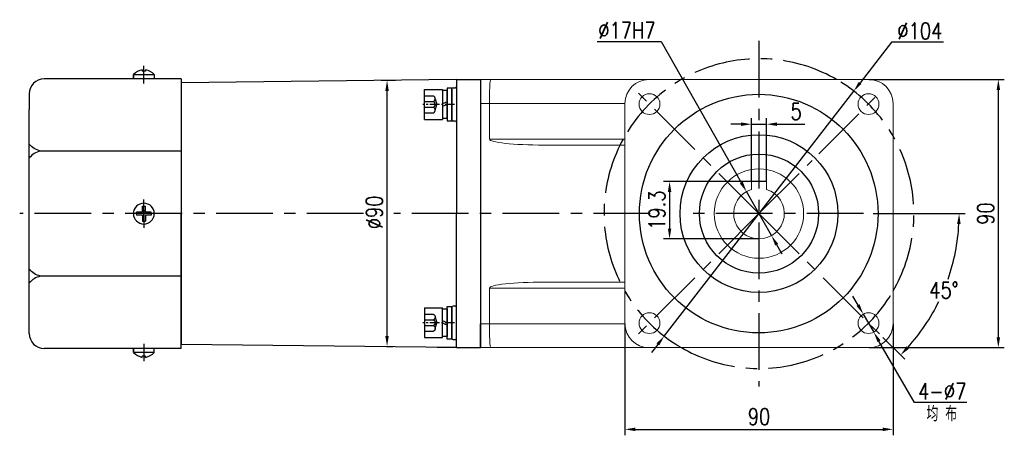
# Model space of a CAD drawing. Header units: inches. Extents: x 837 to 6223, y -2862 to 3098.
# Tile 19 of 139: x 3539 to 3870, y -2672 to -2533. Entities that reach past the tile are written whole.
import ezdxf

# ---------------------------------------------------------------- set-up
doc = ezdxf.new("R2010")
doc.units = ezdxf.units.IN
doc.header["$LTSCALE"] = 10
doc.header["$MEASUREMENT"] = 0
doc.linetypes.add('CENTER', pattern=[10.16, 6.35, -1.27, 1.27, -1.27])
doc.linetypes.add('HIDDEN', pattern=[1.905, 1.27, -0.635])
for name, color, linetype in [('1轮廓实线层', 7, 'Continuous'), ('3中心线层', 1, 'CENTER'), ('4虚线层', 6, 'HIDDEN'), ('6文字层', 3, 'Continuous'), ('7标注层', 4, 'Continuous')]:
    doc.layers.add(name, color=color, linetype=linetype)
doc.styles.add('PC_TEXTSTYLE', font='isocp.shx', dxfattribs={"width": 0.8, "bigfont": 'HZFS.SHX'})
doc.styles.add('TH_GBDIM', font='romans.shx', dxfattribs={"width": 0.8, "bigfont": 'gbcbig.shx'})
doc.dimstyles.new('TH_GBDIM', dxfattribs={"dimtxt": 3.5, "dimasz": 2.5, "dimexe": 2, "dimexo": 0, "dimgap": 1, "dimtad": 1, "dimdec": 4, "dimdsep": 46, "dimtxsty": 'TH_GBDIM', "dimcen": 0.09, "dimclrd": 4, "dimclre": 4, "dimclrt": 3, "dimadec": 0, "dimazin": 0, "dimtfac": 1, "dimtdec": 4, "dimtmove": 0, "dimatfit": 3, "dimfxl": 1, "dimtzin": 0, "dimarcsym": 0})
doc.dimstyles.new('角度标注', dxfattribs={"dimtxt": 3.5, "dimasz": 3, "dimexe": 2, "dimexo": 0, "dimgap": 1, "dimtad": 1, "dimtih": 1, "dimtoh": 1, "dimdsep": 46, "dimtxsty": 'PC_TEXTSTYLE', "dimsah": 1, "dimcen": 0.09, "dimclrd": 4, "dimclrt": 3, "dimadec": 0, "dimazin": 0, "dimtfac": 0.7, "dimtmove": 0, "dimatfit": 0, "dimfxl": 1, "dimtzin": 0, "dimarcsym": 0})

# ---------------------------------------------------------------- blocks, each defined once
blk = doc.blocks.new('*D179')
at = {"layer": '7标注层', "color": 4, "lineweight": -2, "transparency": 16777216}
for p, q in [((3781.42, -2567.96), (3777.92, -2567.96)), ((3784.92, -2587.19), (3784.92, -2565.96)), ((3784.92, -2567.96), (3789.92, -2567.96)), ((3789.92, -2587.19), (3789.92, -2565.96)), ((3793.42, -2567.96), (3802.85, -2567.96))]:
    blk.add_line(p, q, dxfattribs=at)
at = {"layer": '7标注层', "color": 4, "transparency": 16777216}
for points in [[(3781.42, -2567.38), (3781.42, -2568.55), (3784.92, -2567.96)], [(3793.42, -2567.38), (3793.42, -2568.55), (3789.92, -2567.96)]]:
    blk.add_solid(points, dxfattribs=at)
at = {"layer": 'Defpoints', "color": 0, "transparency": 16777216}
for p in [(3784.92, -2567.96), (3784.92, -2587.19), (3789.92, -2587.19)]:
    blk.add_point(p, dxfattribs=at)
at = {"layer": '7标注层', "color": 3, "transparency": 16777216, "insert": (3799.88, -2563.71), "char_height": 5.5, "attachment_point": 5, "style": 'TH_GBDIM'}
blk.add_mtext('5', dxfattribs=at)
blk = doc.blocks.new('*D180')
at = {"layer": '7标注层', "color": 4, "lineweight": -2, "transparency": 16777216}
for p, q in [((3789.92, -2587.19), (3755.4, -2587.19)), ((3757.4, -2590.69), (3757.4, -2602.99)), ((3787.42, -2606.49), (3755.4, -2606.49))]:
    blk.add_line(p, q, dxfattribs=at)
at = {"layer": '7标注层', "color": 4, "transparency": 16777216}
for points in [[(3756.82, -2590.69), (3757.99, -2590.69), (3757.4, -2587.19)], [(3756.82, -2602.99), (3757.99, -2602.99), (3757.4, -2606.49)]]:
    blk.add_solid(points, dxfattribs=at)
at = {"layer": 'Defpoints', "color": 0, "transparency": 16777216}
for p in [(3789.92, -2587.19), (3757.4, -2606.49), (3787.42, -2606.49)]:
    blk.add_point(p, dxfattribs=at)
at = {"layer": '7标注层', "color": 3, "transparency": 16777216, "insert": (3753.15, -2596.84), "char_height": 5.5, "attachment_point": 5, "rotation": 90, "style": 'TH_GBDIM'}
blk.add_mtext('19.3', dxfattribs=at)
blk = doc.blocks.new('GB／T70.1M6M10')
at = {"layer": '1轮廓实线层'}
for p, q in [((0, -5), (0, 5)), ((0, 5), (6, 5)), ((6, 5), (6, -5)), ((0, -5), (6, -5))]:
    blk.add_line(p, q, dxfattribs=at)
at = {"layer": '3中心线层', "ltscale": 0.05}
blk.add_line((10.11, 0), (-0.6, 0), dxfattribs=at)
at = {"layer": '4虚线层'}
for p, q in [((0, 2.86), (3, 2.86)), ((0, 0.95), (3, 0.95)), ((3.6, 1.91), (4.15, 0)), ((3.6, -1.91), (4.15, 0)), ((0, -0.95), (3, -0.95)), ((0, -2.86), (3, -2.86))]:
    blk.add_line(p, q, dxfattribs=at)
for centre in [(2.54, 1.91), (2.54, 0), (2.54, -1.91)]:
    blk.add_arc(centre, 1.06, 295.6298, 64.3702, dxfattribs=at)
blk = doc.blocks.new('GB848_6_1.6_R')
at = {"layer": '1轮廓实线层'}
for p, q in [((-3.2, 1.6), (-5.5, 1.6)), ((-5.5, 1.6), (-5.5, 0)), ((-5.5, 0), (-3.2, 0)), ((3.2, 1.6), (-3.2, 1.6)), ((-3.2, 0), (3.2, 0)), ((5.5, 1.6), (3.2, 1.6)), ((3.2, 0), (5.5, 0)), ((5.5, 0), (5.5, 1.6))]:
    blk.add_line(p, q, dxfattribs=at)
blk = doc.blocks.new('GB93_6_0.8_R')
at = {"layer": '1轮廓实线层'}
for p, q in [((4.65, 1.6), (-4.65, 1.6)), ((-4.65, 1.6), (-4.65, 0)), ((-4.65, 0), (4.65, 0)), ((0, 0), (-0.69, 1.6)), ((0.86, 0), (0.17, 1.6)), ((4.65, 0), (4.65, 1.6))]:
    blk.add_line(p, q, dxfattribs=at)
blk = doc.blocks.new('*D496')
at = {"layer": '7标注层', "color": 4, "lineweight": -2, "transparency": 16777216}
for p, q in [((3665.42, -2553.27), (3660.56, -2553.27)), ((3662.56, -2639.08), (3662.56, -2556.77)), ((3662.42, -2642.58), (3664.56, -2642.58))]:
    blk.add_line(p, q, dxfattribs=at)
at = {"layer": '7标注层', "color": 4, "transparency": 16777216}
for points in [[(3661.97, -2556.77), (3663.14, -2556.77), (3662.56, -2553.27)], [(3661.97, -2639.08), (3663.14, -2639.08), (3662.56, -2642.58)]]:
    blk.add_solid(points, dxfattribs=at)
at = {"layer": 'Defpoints', "color": 0, "transparency": 16777216}
for p in [(3662.56, -2553.27), (3665.42, -2553.27), (3662.42, -2642.58)]:
    blk.add_point(p, dxfattribs=at)
at = {"layer": '7标注层', "color": 3, "transparency": 16777216, "insert": (3658.31, -2597.58), "char_height": 5.5, "attachment_point": 5, "rotation": 90, "style": 'TH_GBDIM'}
blk.add_mtext('%%C90', dxfattribs=at)
blk = doc.blocks.new('*D500')
at = {"layer": '7标注层', "color": 4, "lineweight": -2, "transparency": 16777216}
for p, q in [((3824.42, -2552.99), (3869.78, -2552.99)), ((3867.78, -2639.49), (3867.78, -2556.49)), ((3824.42, -2642.99), (3869.78, -2642.99))]:
    blk.add_line(p, q, dxfattribs=at)
at = {"layer": '7标注层', "color": 4, "transparency": 16777216}
for points in [[(3867.19, -2556.49), (3868.36, -2556.49), (3867.78, -2552.99)], [(3867.19, -2639.49), (3868.36, -2639.49), (3867.78, -2642.99)]]:
    blk.add_solid(points, dxfattribs=at)
at = {"layer": 'Defpoints', "color": 0, "transparency": 16777216}
for p in [(3824.42, -2552.99), (3867.78, -2552.99), (3824.42, -2642.99)]:
    blk.add_point(p, dxfattribs=at)
at = {"layer": '7标注层', "color": 3, "transparency": 16777216, "insert": (3863.53, -2597.99), "char_height": 5.5, "attachment_point": 5, "rotation": 90, "style": 'TH_GBDIM'}
blk.add_mtext('90', dxfattribs=at)
blk = doc.blocks.new('*D501')
at = {"layer": '7标注层', "color": 4, "lineweight": -2, "transparency": 16777216}
for p, q in [((3742.42, -2634.99), (3742.42, -2672.42)), ((3832.42, -2634.99), (3832.42, -2672.42)), ((3745.92, -2670.42), (3828.92, -2670.42))]:
    blk.add_line(p, q, dxfattribs=at)
at = {"layer": '7标注层', "color": 4, "transparency": 16777216}
for points in [[(3745.92, -2669.84), (3745.92, -2671.01), (3742.42, -2670.42)], [(3828.92, -2669.84), (3828.92, -2671.01), (3832.42, -2670.42)]]:
    blk.add_solid(points, dxfattribs=at)
at = {"layer": 'Defpoints', "color": 0, "transparency": 16777216}
for p in [(3742.42, -2634.99), (3832.42, -2634.99), (3832.42, -2670.42)]:
    blk.add_point(p, dxfattribs=at)
at = {"layer": '7标注层', "color": 3, "transparency": 16777216, "insert": (3787.42, -2666.17), "char_height": 5.5, "attachment_point": 5, "style": 'TH_GBDIM'}
blk.add_mtext('90', dxfattribs=at)
blk = doc.blocks.new('*D502')
at = {"layer": '7标注层', "color": 4, "lineweight": -2, "transparency": 16777216}
for p, q in [((3831.94, -2540.4), (3821.37, -2554.08)), ((3849.37, -2540.4), (3831.94, -2540.4)), ((3755.61, -2639.12), (3819.23, -2556.85)), ((3753.47, -2641.89), (3751.33, -2644.66))]:
    blk.add_line(p, q, dxfattribs=at)
at = {"layer": '7标注层', "color": 4, "transparency": 16777216}
for points in [[(3820.91, -2553.72), (3821.83, -2554.44), (3819.23, -2556.85)], [(3753.01, -2641.53), (3753.93, -2642.25), (3755.61, -2639.12)]]:
    blk.add_solid(points, dxfattribs=at)
at = {"layer": 'Defpoints', "color": 0, "transparency": 16777216}
for p in [(3819.23, -2556.85), (3755.61, -2639.12)]:
    blk.add_point(p, dxfattribs=at)
at = {"layer": '7标注层', "color": 3, "transparency": 16777216, "insert": (3841.41, -2536.65), "char_height": 5.5, "attachment_point": 5, "style": 'TH_GBDIM'}
blk.add_mtext('{∅104}{}{}', dxfattribs=at)
blk = doc.blocks.new('*D503')
at = {"layer": '7标注层', "color": 4, "lineweight": -2, "transparency": 16777216}
for p, q in [((3820.67, -2628.7), (3818.92, -2625.67)), ((3822.43, -2631.73), (3825.94, -2637.78)), ((3839.65, -2661.4), (3827.7, -2640.81)), ((3857.21, -2661.4), (3839.65, -2661.4))]:
    blk.add_line(p, q, dxfattribs=at)
at = {"layer": '7标注层', "color": 4, "transparency": 16777216}
for points in [[(3821.18, -2628.41), (3820.17, -2628.99), (3822.43, -2631.73)], [(3828.21, -2640.52), (3827.2, -2641.1), (3825.94, -2637.78)]]:
    blk.add_solid(points, dxfattribs=at)
at = {"layer": 'Defpoints', "color": 0, "transparency": 16777216}
for p in [(3822.43, -2631.73), (3825.94, -2637.78)]:
    blk.add_point(p, dxfattribs=at)
at = {"layer": '7标注层', "color": 3, "transparency": 16777216, "insert": (3848.93, -2657.65), "char_height": 5.5, "attachment_point": 5, "style": 'TH_GBDIM'}
blk.add_mtext('4-∅7', dxfattribs=at)
blk = doc.blocks.new('*D504')
at = {"layer": '7标注层', "color": 4, "lineweight": -2, "transparency": 16777216}
for p, q in [((3733.14, -2540.24), (3754.54, -2540.24)), ((3754.54, -2540.24), (3781.48, -2587.56)), ((3791.62, -2605.37), (3783.21, -2590.6)), ((3793.35, -2608.41), (3795.09, -2611.46))]:
    blk.add_line(p, q, dxfattribs=at)
at = {"layer": '7标注层', "color": 4, "transparency": 16777216}
for points in [[(3781.99, -2587.27), (3780.97, -2587.85), (3783.21, -2590.6)], [(3793.86, -2608.13), (3792.85, -2608.7), (3791.62, -2605.37)]]:
    blk.add_solid(points, dxfattribs=at)
at = {"layer": 'Defpoints', "color": 0, "transparency": 16777216}
for p in [(3783.21, -2590.6), (3791.62, -2605.37)]:
    blk.add_point(p, dxfattribs=at)
at = {"layer": '7标注层', "color": 3, "transparency": 16777216, "insert": (3743.09, -2536.49), "char_height": 5.5, "attachment_point": 5, "style": 'TH_GBDIM'}
blk.add_mtext('∅17H7', dxfattribs=at)
blk = doc.blocks.new('*D505')
at = {"layer": '7标注层', "color": 0, "lineweight": -2, "transparency": 16777216}
for p, q in [((3836.67, -2597.99), (3856.61, -2597.99)), ((3828.97, -2639.54), (3836.34, -2646.91))]:
    blk.add_line(p, q, dxfattribs=at)
at = {"layer": '7标注层', "color": 4, "lineweight": -2, "transparency": 16777216}
for start, end in [(340.9209, 357.0152), (317.9848, 333.9922)]:
    blk.add_arc((3787.42, -2597.99), 67.19, start, end, dxfattribs=at)
at = {"layer": '7标注层', "color": 4, "transparency": 16777216}
for points in [[(3853.94, -2601.47), (3855.1, -2601.5), (3854.61, -2597.99)], [(3837.76, -2643.36), (3836.92, -2642.56), (3834.93, -2645.5)]]:
    blk.add_solid(points, dxfattribs=at)
at = {"layer": 'Defpoints', "color": 0, "transparency": 16777216}
for p in [(3787.42, -2597.99), (3825.77, -2597.99), (3836.67, -2597.99), (3845.61, -2631.58), (3828.97, -2639.54)]:
    blk.add_point(p, dxfattribs=at)
at = {"layer": '7标注层', "color": 3, "transparency": 16777216, "insert": (3849.49, -2623.7), "char_height": 5.5, "attachment_point": 5, "style": 'TH_GBDIM'}
blk.add_mtext('45°', dxfattribs=at)

msp = doc.modelspace()

# ---------------------------------------------------------------- linework, layer by layer
for p, q in [((3577.41738, -2551.2999), (3577.41738, -2552.73525)), ((3584.41738, -2551.39431), (3577.41738, -2551.39431)), ((3577.41739, -2552.43249), (3577.41739, -2551.2999)), ((3580.31738, -2549.70705), (3580.31738, -2550.13525)), ((3581.51738, -2550.13525), (3580.31738, -2550.13525)), ((3581.51738, -2549.70705), (3581.51738, -2550.13525)), ((3584.41738, -2551.2999), (3584.41738, -2552.73525)), ((3685.91738, -2552.98525), (3593.41738, -2554.05269)), ((3685.91738, -2552.98525), (3693.91738, -2552.98525)), ((3685.91738, -2552.98525), (3685.91738, -2552.98824)), ((3685.91738, -2552.98525), (3685.91738, -2597.98525)), ((3685.91738, -2552.98525), (3685.91738, -2597.98525)), ((3693.91738, -2552.98525), (3693.91738, -2560.98525)), ((3693.91738, -2552.98525), (3693.91738, -2560.98525)), ((3684.31738, -2556.13508), (3684.31738, -2566.53508)), ((3685.91738, -2642.98525), (3685.91738, -2597.98525)), ((3685.91738, -2642.98525), (3685.91738, -2597.98525)), ((3684.31738, -2639.82943), (3684.31738, -2629.42943)), ((3693.91738, -2642.98525), (3693.91738, -2634.98525)), ((3693.91738, -2642.98525), (3693.91738, -2634.98525)), ((3577.41738, -2644.67059), (3577.41738, -2643.23525)), ((3577.41739, -2643.538), (3577.41739, -2644.6706)), ((3584.41738, -2644.67059), (3584.41738, -2643.23525)), ((3685.91738, -2642.98525), (3593.41738, -2641.91781)), ((3685.91738, -2642.98525), (3679.34173, -2642.90938)), ((3685.91738, -2642.98525), (3685.91738, -2642.98225)), ((3685.91738, -2642.98525), (3693.91738, -2642.98525)), ((3584.41738, -2644.57619), (3577.41738, -2644.57619)), ((3581.51738, -2645.83525), (3580.31738, -2645.83525)), ((3580.31738, -2646.26345), (3580.31738, -2645.83525)), ((3581.51738, -2646.26345), (3581.51738, -2645.83525))]:
    msp.add_line(p, q)
at = {"linetype": 'Continuous', "lineweight": 15}
for p, q in [((3693.91738, -2552.98525), (3697.35563, -2552.98525)), ((3697.35563, -2552.98525), (3750.41739, -2552.98525)), ((3824.41739, -2552.98525), (3750.41739, -2552.98525)), ((3696.91739, -2560.98525), (3693.91738, -2560.98525)), ((3742.41739, -2560.98525), (3696.91739, -2560.98525)), ((3696.91739, -2572.98525), (3696.91739, -2560.98525)), ((3742.41739, -2560.98525), (3742.41739, -2634.98525)), ((3832.41739, -2634.98525), (3832.41739, -2560.98525)), ((3696.91739, -2572.98525), (3742.41739, -2572.98525)), ((3742.41739, -2574.98525), (3715.22695, -2574.98525)), ((3715.22695, -2620.98525), (3742.41739, -2620.98525)), ((3742.41739, -2622.98525), (3696.91739, -2622.98525)), ((3696.91739, -2622.98525), (3696.91739, -2634.98525)), ((3693.91738, -2634.98525), (3696.91739, -2634.98525)), ((3696.91739, -2634.98525), (3742.41739, -2634.98525)), ((3697.35563, -2642.98525), (3693.91738, -2642.98525)), ((3750.41739, -2642.98525), (3697.35563, -2642.98525)), ((3750.41739, -2642.98525), (3824.41739, -2642.98525))]:
    msp.add_line(p, q, dxfattribs=at)
at = {"color": 7, "linetype": 'Continuous', "lineweight": 15}
for p, q in [((3784.91739, -2588.8201), (3784.91739, -2587.18525)), ((3784.91739, -2587.18525), (3789.91739, -2587.18525)), ((3789.91739, -2587.18525), (3789.91739, -2588.8201)), ((3784.91739, -2589.86121), (3784.91739, -2589.44359)), ((3784.91739, -2589.6), (3784.91739, -2589.86121)), ((3789.91739, -2589.44359), (3789.91739, -2589.86121)), ((3789.91739, -2589.86121), (3789.91739, -2589.6))]:
    msp.add_line(p, q, dxfattribs=at)
at = {"linetype": 'Continuous', "lineweight": 15}
for centre in [(3750.64783, -2561.2157), (3824.18694, -2561.2157), (3750.64783, -2634.7548), (3824.18694, -2634.7548)]:
    msp.add_circle(centre, 3.5, dxfattribs=at)
at = {"color": 7, "linetype": 'Continuous', "lineweight": 15}
msp.add_circle((3787.41739, -2597.98525), 15, dxfattribs=at)
for centre, radius, start, end in [((3581.87728, -2555.98339), 6.46728, 103.957243, 133.5991462), ((3579.95749, -2555.98339), 6.46728, 46.4008538, 76.042757), ((3684.71738, -2556.13508), 0.4, 90, 180), ((3685.51738, -2555.33508), 0.4, 270, 0), ((3684.71738, -2566.53508), 0.4, 180, 270), ((3685.51738, -2567.33508), 0.4, 0, 90), ((3684.71738, -2629.42943), 0.4, 90, 180), ((3685.51738, -2628.62943), 0.4, 270, 0), ((3684.71738, -2639.82943), 0.4, 180, 270), ((3685.51738, -2640.62943), 0.4, 0, 90), ((3581.87728, -2639.9871), 6.46728, 226.4008538, 256.042757), ((3579.95749, -2639.9871), 6.46728, 283.957243, 313.5991462)]:
    msp.add_arc(centre, radius, start, end)
at = {"linetype": 'Continuous', "lineweight": 15}
for centre, radius, start, end in [((3750.41739, -2560.98525), 8, 90, 180), ((3824.41739, -2560.98525), 8, 0, 90), ((3787.41739, -2597.98525), 9.5, 269.9884294, 270.0115706), ((3750.41739, -2634.98525), 8, 180, 270), ((3824.41739, -2634.98525), 8, 270, 0)]:
    msp.add_arc(centre, radius, start, end, dxfattribs=at)
at = {"color": 7, "linetype": 'Continuous', "lineweight": 15}
msp.add_arc((3787.41739, -2597.98525), 8.5, 107.1046352, 72.8953648, dxfattribs=at)
at = {"linetype": 'Continuous', "lineweight": 15}
for centre, major_axis, ratio, start_param, end_param in [((3697.35563, -2560.98525), (0, 8), 0.054780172, 0, 1.570796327), ((3715.22695, -2572.98525), (18.30956, 0), 0.109232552, 3.141592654, 4.71238898), ((3715.22695, -2622.98525), (-18.30956, 0), 0.109232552, 4.71238898, 6.283185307), ((3697.35563, -2634.98525), (0, 8), 0.054780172, 1.570796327, 3.141592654)]:
    msp.add_ellipse(centre, major_axis=major_axis, ratio=ratio, start_param=start_param, end_param=end_param, dxfattribs=at)
for points in [[(3684.71738, -2555.73508), (3685.51738, -2555.73508)], [(3685.51738, -2566.93508), (3684.71738, -2566.93508)], [(3685.51738, -2629.02943), (3684.71738, -2629.02943)], [(3684.71738, -2640.22943), (3685.51738, -2640.22943)]]:
    msp.add_open_spline(points, degree=1)
at = {"color": 7, "linetype": 'Continuous', "lineweight": 15}
for points, knots in [([(3784.91739, -2588.8201), (3784.91739, -2589.08786), (3784.91739, -2589.43441), (3784.91739, -2589.78216), (3784.91739, -2589.86121)], [0, 0, 0, 0, 0.772661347, 1, 1, 1, 1]), ([(3789.91739, -2589.86121), (3789.91739, -2589.78216), (3789.91739, -2589.43441), (3789.91739, -2589.08786), (3789.91739, -2588.8201)], [0, 0, 0, 0, 0.227338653, 1, 1, 1, 1])]:
    msp.add_open_spline(points, degree=3, knots=knots, dxfattribs=at)
at = {"layer": '1轮廓实线层'}
for p, q in [((3582.90445, -2552.73525), (3547.41738, -2552.73525)), ((3593.41738, -2552.73525), (3582.90445, -2552.73525)), ((3593.41738, -2552.73525), (3593.41738, -2553.93525)), ((3593.41738, -2553.93525), (3593.41738, -2576.98436)), ((3593.41738, -2554.05269), (3593.41738, -2641.91781)), ((3542.41738, -2557.73525), (3542.41738, -2562.99015)), ((3542.41738, -2632.98035), (3542.41738, -2562.99015)), ((3593.41738, -2576.98436), (3546.14118, -2576.98436)), ((3593.41738, -2576.98436), (3593.41738, -2597.98525)), ((3580.41738, -2597.48525), (3578.41738, -2597.48525)), ((3578.41738, -2597.98525), (3578.41738, -2597.48525)), ((3578.41738, -2597.98525), (3578.41738, -2598.48525)), ((3580.41738, -2597.48525), (3580.41738, -2595.48525)), ((3580.41738, -2595.48525), (3581.41738, -2595.48525)), ((3581.41738, -2597.48525), (3581.41738, -2595.48525)), ((3583.41738, -2597.48525), (3581.41738, -2597.48525)), ((3583.41738, -2597.98525), (3583.41738, -2597.48525)), ((3583.41738, -2597.98525), (3583.41738, -2598.48525)), ((3593.41738, -2618.98614), (3593.41738, -2597.98525)), ((3580.41738, -2598.48525), (3578.41738, -2598.48525)), ((3580.41738, -2598.48525), (3580.41738, -2600.48525)), ((3580.41738, -2600.48525), (3581.41738, -2600.48525)), ((3583.41738, -2598.48525), (3581.41738, -2598.48525)), ((3581.41738, -2598.48525), (3581.41738, -2600.48525)), ((3593.41738, -2618.98614), (3546.14118, -2618.98614)), ((3593.41738, -2642.03525), (3593.41738, -2618.98614)), ((3542.41738, -2638.23525), (3542.41738, -2632.98035)), ((3582.90445, -2643.23525), (3547.41738, -2643.23525)), ((3593.41738, -2643.23525), (3582.90445, -2643.23525)), ((3593.41738, -2643.23525), (3593.41738, -2642.03525))]:
    msp.add_line(p, q, dxfattribs=at)
at = {"layer": '1轮廓实线层', "color": 0}
for p, q in [((3693.91738, -2552.98525), (3693.91738, -2642.98525)), ((3693.91738, -2552.98525), (3693.91738, -2642.98525)), ((3693.91738, -2554.98525), (3693.91738, -2555.88525)), ((3693.91738, -2554.98525), (3693.91738, -2555.88525))]:
    msp.add_line(p, q, dxfattribs=at)
at = {"layer": '1轮廓实线层'}
for centre, radius in [((3787.32739, -2597.98525), 40.0495), ((3787.41739, -2597.98525), 20)]:
    msp.add_circle(centre, radius, dxfattribs=at)
for centre, radius, start, end in [((3547.41738, -2557.73525), 5, 90, 180), ((3580.91738, -2597.98525), 3.5, 0, 180), ((3580.91738, -2597.98525), 3.5, 180, 0), ((3547.41738, -2638.23525), 5, 180, 270)]:
    msp.add_arc(centre, radius, start, end, dxfattribs=at)
for points in [[(3546.14118, -2576.98436), (3544.10883, -2576.11651), (3542.41738, -2574.6987)], [(3546.14118, -2576.98436), (3544.10883, -2577.8522), (3542.41738, -2579.27001)], [(3546.14118, -2618.98614), (3544.10883, -2618.11829), (3542.41738, -2616.70048)], [(3546.14118, -2618.98614), (3544.10883, -2619.85399), (3542.41738, -2621.2718)]]:
    msp.add_spline(points, degree=3, dxfattribs=at)
at = {"layer": '3中心线层', "ltscale": 0.3}
for p, q in [((3787.41739, -2539.98525), (3787.41739, -2655.98525)), ((3787.41739, -2597.98525), (3745.86234, -2556.43021)), ((3807.50105, -2577.90159), (3828.97243, -2556.43021)), ((3787.41739, -2597.98525), (3805.26421, -2580.13843)), ((3654.69884, -2597.98525), (3539.23117, -2597.98525)), ((3750.86854, -2597.98525), (3664.83864, -2597.98525)), ((3787.41739, -2597.98525), (3745.86234, -2639.54029)), ((3822.48902, -2597.98525), (3761.53131, -2597.98525)), ((3787.41739, -2597.98525), (3828.97243, -2639.54029))]:
    msp.add_line(p, q, dxfattribs=at)
at = {"layer": '3中心线层'}
for p, q in [((3580.91738, -2554.2608), (3580.91738, -2548.40444)), ((3580.91738, -2599.03814), (3580.91738, -2593.25694)), ((3580.91738, -2596.93235), (3580.91738, -2602.71356)), ((3580.91738, -2641.7097), (3580.91738, -2647.56606))]:
    msp.add_line(p, q, dxfattribs=at)
at = {"layer": '3中心线层', "ltscale": 2}
msp.add_line((3825.77178, -2597.98525), (3836.66561, -2597.98525), dxfattribs=at)
at = {"layer": '3中心线层', "ltscale": 0.3}
for start, end in [(59.9266563, 149.9266511), (329.9266574, 59.9266563), (151.2643458, 239.9266563), (239.9266563, 329.9266574)]:
    msp.add_arc((3787.41739, -2597.98525), 52, start, end, dxfattribs=at)
at = {"layer": '7标注层'}
msp.add_circle((3787.41739, -2597.98525), 26.5, dxfattribs=at)

# ---------------------------------------------------------------- block references
at = {"layer": '1轮廓实线层'}
msp.add_blockref('GB／T70.1M6M10', (3675.11738, -2561.33508), dxfattribs=at)
for name, rotation in [('GB93_6_0.8_R', 89.99999999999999), ('GB848_6_1.6_R', 270)]:
    msp.add_blockref(name, (3682.71738, -2561.33508), dxfattribs=dict(at, rotation=rotation))
at = {"layer": '1轮廓实线层', "xscale": -1}
for name, p, rotation in [('GB／T70.1M6M10', (3675.11738, -2634.63542), 179.9999986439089), ('GB93_6_0.8_R', (3682.71738, -2634.63542), 89.99999864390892), ('GB848_6_1.6_R', (3682.71738, -2634.63542), 269.9999986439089)]:
    msp.add_blockref(name, p, dxfattribs=dict(at, rotation=rotation))

# ---------------------------------------------------------------- texts
at = {"layer": '6文字层', "insert": (3843.64501, -2662.70541), "char_height": 5, "width": 38.9678296, "attachment_point": 1, "style": 'PC_TEXTSTYLE'}
msp.add_mtext('{\\C3;均 布}', dxfattribs=at)

# ---------------------------------------------------------------- dimensions: what is measured, and where the dimension line sits
at = {"layer": '7标注层'}
for p1, p2, text, picture, middle in [((3791.6226, -2605.37214), (3783.21217, -2590.59836), '<>H7', '*D504', (3743.08981, -2540.23661)), ((3755.60921, -2639.12209), (3819.22556, -2556.84841), '{<>}{}{}', '*D502', (3841.40569, -2540.4002)), ((3822.42986, -2631.72781), (3825.94402, -2637.78179), '4-<>', '*D503', (3848.9293, -2661.39893))]:
    dim = msp.add_diameter_dim_2p(p1=p1, p2=p2, text=text, dimstyle='TH_GBDIM', override={"dimtxt": 5.5, "dimasz": 3.5, "dimtoh": 1, "dimdec": 0}, dxfattribs=at)
    dim.commit()
    dim.dimension.update_dxf_attribs({"geometry": picture, "text_midpoint": middle, "dimtype": 163})
dim = msp.add_linear_dim(base=(3662.55569, -2553.26758), p1=(3662.4163, -2642.58062), p2=(3665.41888, -2553.26758), angle=90, text='%%C90', dimstyle='TH_GBDIM', override={"dimtxt": 5.5, "dimasz": 3.5, "dimgap": 1.5, "dimdec": 1, "dimadec": 1}, dxfattribs=at)
dim.commit()
dim.dimension.update_dxf_attribs({"geometry": '*D496', "text_midpoint": (3662.55569, -2597.58354), "dimtype": 160})
for base, p1, p2, picture, middle in [((3867.77554, -2552.98525), (3824.41739, -2642.98525), (3824.41739, -2552.98525), '*D500', (3867.77554, -2597.98525)), ((3757.40335, -2606.48525), (3789.91739, -2587.18525), (3787.41739, -2606.48525), '*D180', (3757.40335, -2596.83525))]:
    dim = msp.add_linear_dim(base=base, p1=p1, p2=p2, angle=90, dimstyle='TH_GBDIM', override={"dimtxt": 5.5, "dimasz": 3.5, "dimgap": 1.5, "dimdec": 1, "dimadec": 1}, dxfattribs=at)
    dim.commit()
    dim.dimension.update_dxf_attribs({"geometry": picture, "text_midpoint": middle, "dimtype": 160})
for base, p1, p2, picture, middle in [((3784.91739, -2567.96406), (3789.91739, -2587.18525), (3784.91739, -2587.18525), '*D179', (3799.88405, -2567.96406)), ((3832.41739, -2670.42277), (3742.41739, -2634.98525), (3832.41739, -2634.98525), '*D501', (3787.41739, -2670.42277))]:
    dim = msp.add_linear_dim(base=base, p1=p1, p2=p2, dimstyle='TH_GBDIM', override={"dimtxt": 5.5, "dimasz": 3.5, "dimgap": 1.5, "dimdec": 1, "dimadec": 1}, dxfattribs=at)
    dim.commit()
    dim.dimension.update_dxf_attribs({"geometry": picture, "text_midpoint": middle, "dimtype": 160})
dim = msp.add_angular_dim_2l(base=(3845.60736, -2631.58125), line1=((3787.41739, -2597.98525), (3828.97243, -2639.54029)), line2=((3825.77178, -2597.98525), (3836.66561, -2597.98525)), dimstyle='角度标注', override={"dimtxt": 5.5, "dimasz": 3.5, "dimdec": 0, "dimtxsty": 'TH_GBDIM'}, dxfattribs=at)
dim.commit()
dim.dimension.update_dxf_attribs({"geometry": '*D505', "text_midpoint": (3849.49469, -2623.69851)})

doc.saveas('drawing.dxf')
